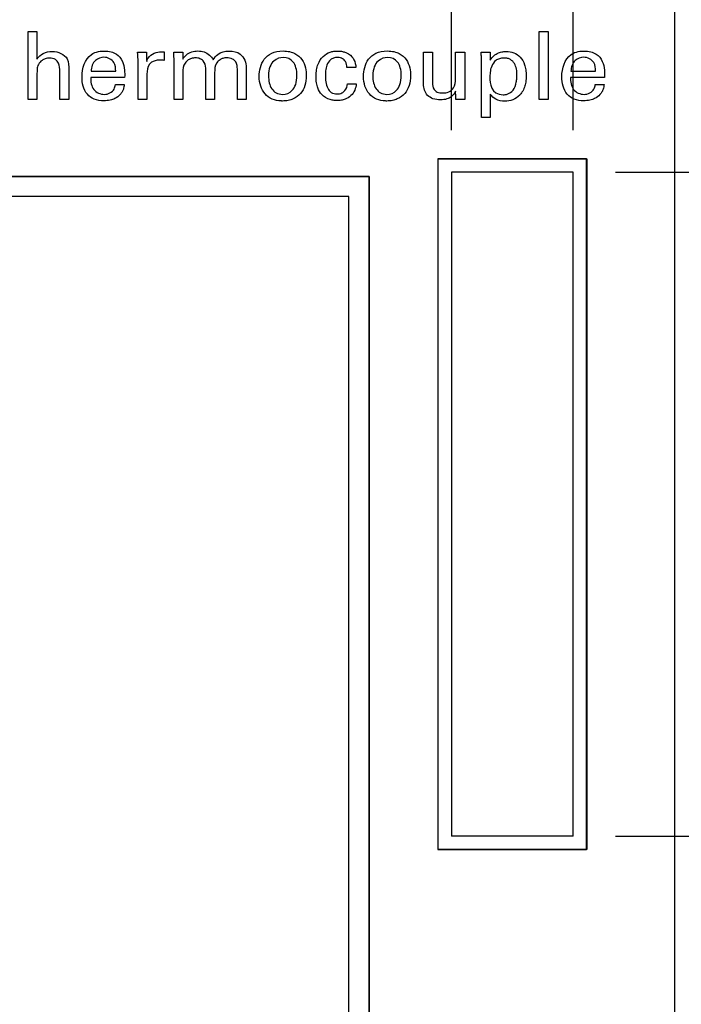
# Model space of a CAD drawing. Header units: inches. Extents: x 0 to 34, y 0 to 22.
# Tile 16 of 41: x 13.7 to 14.6, y 14.2 to 15.7. Entities that reach past the tile are written whole.
import ezdxf

# ---------------------------------------------------------------- set-up
doc = ezdxf.new("R2010")
doc.units = ezdxf.units.IN
doc.header["$LTSCALE"] = 1.87
doc.header["$MEASUREMENT"] = 0
doc.layers.get('0').update_dxf_attribs({"linetype": 'CONTINUOUS'})
doc.layers.add('DATUMCURVES', color=7, linetype='CONTINUOUS')
doc.layers.add('DIMENSIONS', color=7, linetype='CONTINUOUS')
doc.styles.get("Standard").update_dxf_attribs({"font": 'txt', "width": 0.8})
doc.dimstyles.new('DIMSTYLE_1', dxfattribs={"dimtxt": 0.125, "dimasz": 0.18, "dimexe": 0.18, "dimexo": 0.0625, "dimgap": 0.09, "dimtad": 0, "dimtih": 1, "dimtoh": 1, "dimdec": 3, "dimlfac": 0.5, "dimzin": 4, "dimdsep": 46, "dimtxsty": 'STANDARD', "dimblk": '_FILLED', "dimblk1": '_FILLED', "dimblk2": '_FILLED', "dimcen": 0.09, "dimadec": 0, "dimazin": 0, "dimtp": 0.001, "dimtm": 0.001, "dimtfac": 1, "dimtdec": 3, "dimtofl": 0, "dimtmove": 0, "dimatfit": 3, "dimldrblk": '_FILLED', "dimfxl": 1, "dimtolj": 1, "dimtzin": 4, "dimarcsym": 0})

# ---------------------------------------------------------------- blocks, each defined once
blk = doc.blocks.new('*D11')
at = {"layer": 'DIMENSIONS', "color": 2, "linetype": 'CONTINUOUS'}
blk.add_line((14.5377, 14.4984), (15.3327, 14.4984), dxfattribs=at)
at = {"layer": 'DIMENSIONS', "color": 2, "linetype": 'CONTINUOUS', "width": 0.8}
for s, p in [('[', (16.0202, 14.4359)), (']', (16.6202, 14.4359)), ('3.675', (15.3952, 14.4359)), ('93.35', (16.1202, 14.4359))]:
    blk.add_text(s, height=0.125, dxfattribs=at).set_placement(p)
blk = doc.blocks.new('_FILLED')
at = {"color": 0, "linetype": 'BYBLOCK'}
blk.add_solid([(0, 0), (-1, 0.1736), (-1, -0.1736)], dxfattribs=at)
blk = doc.blocks.new('*D12')
at = {"layer": 'DIMENSIONS', "color": 2, "linetype": 'CONTINUOUS'}
blk.add_line((14.5377, 15.4804), (15.3327, 15.4804), dxfattribs=at)
at = {"layer": 'DIMENSIONS', "color": 2, "linetype": 'CONTINUOUS', "width": 0.8}
for s, p in [('4.166', (15.3952, 15.4179)), ('[', (16.0202, 15.4179)), ('105.82', (16.1202, 15.4179)), (']', (16.7202, 15.4179))]:
    blk.add_text(s, height=0.125, dxfattribs=at).set_placement(p)
blk = doc.blocks.new('*D13')
at = {"layer": 'DIMENSIONS', "color": 2, "linetype": 'CONTINUOUS'}
blk.add_line((14.4317, 16.7884), (15.3327, 16.7884), dxfattribs=at)
at = {"layer": 'DIMENSIONS', "color": 2, "linetype": 'CONTINUOUS', "width": 0.8}
for s, p in [('[', (16.0202, 16.7259)), (']', (16.7202, 16.7259)), ('4.820', (15.3952, 16.7259)), ('122.43', (16.1202, 16.7259))]:
    blk.add_text(s, height=0.125, dxfattribs=at).set_placement(p)
blk = doc.blocks.new('*D24')
at = {"layer": 'DIMENSIONS', "color": 2, "linetype": 'CONTINUOUS'}
blk.add_line((14.2952, 15.5429), (14.2952, 17.7759), dxfattribs=at)
at = {"layer": 'DIMENSIONS', "color": 2, "linetype": 'CONTINUOUS', "width": 0.8}
for s, p in [(']', (14.3577, 19.0634)), ('8.1', (14.3577, 18.7634)), ('[', (14.3577, 18.6634)), ('.319', (14.3577, 18.1384)), ('2X ', (14.3577, 17.8384))]:
    blk.add_text(s, height=0.125, rotation=90, dxfattribs=at).set_placement(p)
blk = doc.blocks.new('*D25')
at = {"layer": 'DIMENSIONS', "color": 2, "linetype": 'CONTINUOUS'}
blk.add_line((14.4752, 15.5429), (14.4752, 17.7759), dxfattribs=at)
at = {"layer": 'DIMENSIONS', "color": 2, "linetype": 'CONTINUOUS', "width": 0.8}
for s, p in [(']', (14.5377, 19.2634)), ('10.39', (14.5377, 18.7634)), ('[', (14.5377, 18.6634)), ('.409', (14.5377, 18.1384)), ('2X ', (14.5377, 17.8384))]:
    blk.add_text(s, height=0.125, rotation=90, dxfattribs=at).set_placement(p)

msp = doc.modelspace()

# ---------------------------------------------------------------- linework, layer by layer
at = {"color": 7, "linetype": 'CONTINUOUS'}
for p, q in [((14.6252, 16.9724), (14.6252, 6.9644)), ((14.2752, 15.5004), (14.2752, 14.4784)), ((14.4952, 15.5004), (14.2752, 15.5004)), ((14.4952, 14.4784), (14.4952, 15.5004)), ((14.1732, 15.4744), (13.2192, 15.4744)), ((14.1732, 8.4604), (14.1732, 15.4744)), ((14.2952, 15.4804), (14.2952, 14.4984)), ((14.4752, 15.4804), (14.2952, 15.4804)), ((14.4752, 14.4984), (14.4752, 15.4804)), ((14.1432, 15.4444), (13.2192, 15.4444)), ((14.1432, 8.4904), (14.1432, 15.4444)), ((14.4752, 14.4984), (14.2952, 14.4984)), ((14.2752, 14.4784), (14.4952, 14.4784))]:
    msp.add_line(p, q, dxfattribs=at)
at = {"layer": 'DATUMCURVES', "color": 40, "linetype": 'CONTINUOUS'}
for points, knots in [([(14.6253, 16.9722, -0.0245), (14.6253, 16.451, -0.0245), (14.6253, 13.1151, -0.0245), (14.6253, 9.7791, -0.0245), (14.6253, 6.9644, -0.0245)], [0, 0, 0, 0, 0.15625, 1, 1, 1, 1]), ([(13.6688, 15.6885, -0.0245), (13.6694, 15.6885, -0.0245), (13.6738, 15.6885, -0.0245), (13.6783, 15.6885, -0.0245), (13.682, 15.6885, -0.0245)], [0, 0, 0, 0, 0.15625, 1, 1, 1, 1]), ([(13.6688, 15.5883, -0.0245), (13.6688, 15.5935, -0.0245), (13.6688, 15.6269, -0.0245), (13.6688, 15.6603, -0.0245), (13.6688, 15.6885, -0.0245)], [0, 0, 0, 0, 0.15625, 1, 1, 1, 1]), ([(13.682, 15.6885, -0.0245), (13.682, 15.6864, -0.0245), (13.682, 15.6728, -0.0245), (13.682, 15.6593, -0.0245), (13.682, 15.6478, -0.0245)], [0, 0, 0, 0, 0.15625, 1, 1, 1, 1]), ([(14.4251, 15.6885, -0.0245), (14.4258, 15.6885, -0.0245), (14.4302, 15.6885, -0.0245), (14.4345, 15.6885, -0.0245), (14.4382, 15.6885, -0.0245)], [0, 0, 0, 0, 0.15625, 1, 1, 1, 1]), ([(14.4251, 15.5883, -0.0245), (14.4251, 15.5935, -0.0245), (14.4251, 15.6269, -0.0245), (14.4251, 15.6603, -0.0245), (14.4251, 15.6885, -0.0245)], [0, 0, 0, 0, 0.15625, 1, 1, 1, 1]), ([(14.4382, 15.6885, -0.0245), (14.4382, 15.6833, -0.0245), (14.4382, 15.6499, -0.0245), (14.4382, 15.6165, -0.0245), (14.4382, 15.5883, -0.0245)], [0, 0, 0, 0, 0.15625, 1, 1, 1, 1]), ([(13.7624, 15.6548, -0.0245), (13.7655, 15.6569, -0.0245), (13.7707, 15.6589, -0.0245), (13.7773, 15.6598, -0.0245), (13.7836, 15.66, -0.0245), (13.7912, 15.6593, -0.0245), (13.8015, 15.6551, -0.0245), (13.8094, 15.6452, -0.0245), (13.8118, 15.6325, -0.0245), (13.8118, 15.6245, -0.0245), (13.8117, 15.6208, -0.0245)], [0, 0, 0, 0, 0.147944, 0.210914, 0.259635, 0.39441, 0.503007, 0.685538, 0.858015, 1, 1, 1, 1]), ([(13.8977, 15.6479, -0.0245), (13.8991, 15.6503, -0.0245), (13.9046, 15.6574, -0.0245), (13.9139, 15.6599, -0.0245), (13.9198, 15.6599, -0.0245)], [0, 0, 0, 0, 0.32554, 1, 1, 1, 1]), ([(13.9198, 15.6599, -0.0245), (13.923, 15.6599, -0.0245), (13.9323, 15.6592, -0.0245), (13.94, 15.6521, -0.0245), (13.9426, 15.6468, -0.0245)], [0, 0, 0, 0, 0.358137, 1, 1, 1, 1]), ([(13.9426, 15.6468, -0.0245), (13.9444, 15.6498, -0.0245), (13.9504, 15.6574, -0.0245), (13.966, 15.6612, -0.0245), (13.986, 15.6572, -0.0245), (13.9916, 15.6425, -0.0245), (13.9916, 15.6351, -0.0245)], [0, 0, 0, 0, 0.156655, 0.415607, 0.673327, 1, 1, 1, 1]), ([(14.0435, 15.586, -0.0245), (14.0386, 15.5861, -0.0245), (14.0289, 15.5882, -0.0245), (14.0187, 15.5958, -0.0245), (14.0122, 15.6076, -0.0245), (14.0102, 15.6213, -0.0245), (14.0119, 15.6357, -0.0245), (14.0174, 15.6481, -0.0245), (14.0283, 15.6573, -0.0245), (14.0392, 15.66, -0.0245), (14.0463, 15.6599, -0.0245)], [0, 0, 0, 0, 0.123733, 0.261214, 0.398694, 0.536175, 0.652131, 0.768088, 0.884044, 1, 1, 1, 1]), ([(14.0463, 15.6599, -0.0245), (14.0494, 15.6599, -0.0245), (14.0563, 15.6592, -0.0245), (14.0661, 15.6555, -0.0245), (14.0748, 15.6476, -0.0245), (14.0797, 15.6351, -0.0245), (14.081, 15.6215, -0.0245), (14.079, 15.6085, -0.0245), (14.0725, 15.5963, -0.0245), (14.0633, 15.5894, -0.0245), (14.0538, 15.5865, -0.0245), (14.0474, 15.5859, -0.0245), (14.0441, 15.5859, -0.0245), (14.0435, 15.586, -0.0245)], [0, 0, 0, 0, 0.051347, 0.102693, 0.205387, 0.30808, 0.410774, 0.554592, 0.698409, 0.842227, 0.914136, 0.986045, 1, 1, 1, 1]), ([(14.0951, 15.6272, -0.0245), (14.0952, 15.6289, -0.0245), (14.0957, 15.6333, -0.0245), (14.098, 15.6422, -0.0245), (14.1043, 15.6523, -0.0245), (14.1136, 15.6578, -0.0245), (14.1211, 15.6596, -0.0245), (14.1262, 15.66, -0.0245), (14.1314, 15.6597, -0.0245), (14.1391, 15.6582, -0.0245), (14.1451, 15.6547, -0.0245), (14.148, 15.6513, -0.0245)], [0, 0, 0, 0, 0.067595, 0.18227, 0.37007, 0.531682, 0.607918, 0.680583, 0.739951, 0.817958, 1, 1, 1, 1]), ([(14.1978, 15.586, -0.0245), (14.193, 15.5861, -0.0245), (14.1832, 15.5882, -0.0245), (14.173, 15.5958, -0.0245), (14.1665, 15.6076, -0.0245), (14.1645, 15.6213, -0.0245), (14.1662, 15.6357, -0.0245), (14.1717, 15.6481, -0.0245), (14.1826, 15.6573, -0.0245), (14.1935, 15.66, -0.0245), (14.2006, 15.6599, -0.0245)], [0, 0, 0, 0, 0.123733, 0.261214, 0.398694, 0.536175, 0.652131, 0.768088, 0.884044, 1, 1, 1, 1]), ([(14.2006, 15.6599, -0.0245), (14.2037, 15.6599, -0.0245), (14.2106, 15.6592, -0.0245), (14.2204, 15.6555, -0.0245), (14.2291, 15.6476, -0.0245), (14.234, 15.6351, -0.0245), (14.2353, 15.6215, -0.0245), (14.2333, 15.6085, -0.0245), (14.2268, 15.5963, -0.0245), (14.2176, 15.5894, -0.0245), (14.2081, 15.5865, -0.0245), (14.2017, 15.5859, -0.0245), (14.1984, 15.5859, -0.0245), (14.1978, 15.586, -0.0245)], [0, 0, 0, 0, 0.051346, 0.102692, 0.205385, 0.308077, 0.41077, 0.554586, 0.698402, 0.842219, 0.914127, 0.986035, 1, 1, 1, 1]), ([(14.4722, 15.6548, -0.0245), (14.4753, 15.6569, -0.0245), (14.4806, 15.6589, -0.0245), (14.4872, 15.6598, -0.0245), (14.4935, 15.66, -0.0245), (14.501, 15.6593, -0.0245), (14.5113, 15.6551, -0.0245), (14.5192, 15.6452, -0.0245), (14.5217, 15.6325, -0.0245), (14.5217, 15.6245, -0.0245), (14.5216, 15.6208, -0.0245)], [0, 0, 0, 0, 0.147953, 0.210883, 0.259509, 0.394299, 0.50291, 0.685473, 0.857986, 1, 1, 1, 1]), ([(13.682, 15.6478, -0.0245), (13.6841, 15.6514, -0.0245), (13.6912, 15.6575, -0.0245), (13.7079, 15.6613, -0.0245), (13.7293, 15.6527, -0.0245), (13.729, 15.6374, -0.0245), (13.729, 15.6319, -0.0245)], [0, 0, 0, 0, 0.187279, 0.39061, 0.755944, 1, 1, 1, 1]), ([(13.7156, 15.6296, -0.0245), (13.7156, 15.6337, -0.0245), (13.7155, 15.6405, -0.0245), (13.7092, 15.6483, -0.0245), (13.7014, 15.6497, -0.0245), (13.6944, 15.6488, -0.0245), (13.6885, 15.6458, -0.0245), (13.6846, 15.6414, -0.0245), (13.6827, 15.6366, -0.0245), (13.682, 15.6316, -0.0245), (13.682, 15.6278, -0.0245), (13.682, 15.6253, -0.0245)], [0, 0, 0, 0, 0.196225, 0.306349, 0.448469, 0.551393, 0.6361, 0.761288, 0.81808, 0.880448, 1, 1, 1, 1]), ([(13.7811, 15.6506, -0.0245), (13.7767, 15.6506, -0.0245), (13.7657, 15.6471, -0.0245), (13.7622, 15.6358, -0.0245), (13.7621, 15.63, -0.0245)], [0, 0, 0, 0, 0.435777, 1, 1, 1, 1]), ([(13.7984, 15.63, -0.0245), (13.7985, 15.6343, -0.0245), (13.7978, 15.6451, -0.0245), (13.7867, 15.6506, -0.0245), (13.7811, 15.6506, -0.0245)], [0, 0, 0, 0, 0.439155, 1, 1, 1, 1]), ([(13.8308, 15.6581, -0.0245), (13.8315, 15.6581, -0.0245), (13.8359, 15.6581, -0.0245), (13.8403, 15.6581, -0.0245), (13.8441, 15.6581, -0.0245)], [0, 0, 0, 0, 0.15625, 1, 1, 1, 1]), ([(13.8441, 15.6581, -0.0245), (13.8441, 15.6574, -0.0245), (13.8442, 15.6529, -0.0245), (13.8442, 15.6484, -0.0245), (13.8443, 15.6446, -0.0245)], [0, 0, 0, 0, 0.15625, 1, 1, 1, 1]), ([(13.8443, 15.6446, -0.0245), (13.8461, 15.6516, -0.0245), (13.8569, 15.6592, -0.0245), (13.867, 15.6588, -0.0245), (13.8701, 15.6586, -0.0245)], [0, 0, 0, 0, 0.704989, 1, 1, 1, 1]), ([(13.8638, 15.6465, -0.0245), (13.8583, 15.6465, -0.0245), (13.8458, 15.6428, -0.0245), (13.8447, 15.6306, -0.0245), (13.8447, 15.6254, -0.0245)], [0, 0, 0, 0, 0.515078, 1, 1, 1, 1]), ([(13.8701, 15.6459, -0.0245), (13.8693, 15.6462, -0.0245), (13.8671, 15.6465, -0.0245), (13.865, 15.6465, -0.0245), (13.8638, 15.6465, -0.0245)], [0, 0, 0, 0, 0.405619, 1, 1, 1, 1]), ([(13.8701, 15.6586, -0.0245), (13.8701, 15.658, -0.0245), (13.8701, 15.6537, -0.0245), (13.8701, 15.6494, -0.0245), (13.8701, 15.6459, -0.0245)], [0, 0, 0, 0, 0.15625, 1, 1, 1, 1]), ([(13.8845, 15.6581, -0.0245), (13.8851, 15.6581, -0.0245), (13.8895, 15.6581, -0.0245), (13.8939, 15.6581, -0.0245), (13.8977, 15.6581, -0.0245)], [0, 0, 0, 0, 0.15625, 1, 1, 1, 1]), ([(13.8847, 15.5883, -0.0245), (13.8847, 15.5914, -0.0245), (13.8847, 15.6116, -0.0245), (13.8847, 15.6318, -0.0245), (13.8847, 15.6488, -0.0245)], [0, 0, 0, 0, 0.15625, 1, 1, 1, 1]), ([(13.9316, 15.6344, -0.0245), (13.9316, 15.6383, -0.0245), (13.9298, 15.6446, -0.0245), (13.9228, 15.6491, -0.0245), (13.9166, 15.65, -0.0245), (13.9106, 15.6492, -0.0245), (13.9052, 15.6466, -0.0245), (13.9023, 15.6439, -0.0245), (13.901, 15.6421, -0.0245)], [0, 0, 0, 0, 0.27556, 0.413577, 0.576998, 0.720523, 0.839403, 1, 1, 1, 1]), ([(13.9784, 15.6331, -0.0245), (13.9784, 15.6367, -0.0245), (13.9778, 15.6431, -0.0245), (13.9707, 15.6488, -0.0245), (13.9637, 15.6501, -0.0245), (13.9573, 15.6493, -0.0245), (13.952, 15.6469, -0.0245), (13.9492, 15.6442, -0.0245), (13.9479, 15.6424, -0.0245)], [0, 0, 0, 0, 0.25146, 0.403661, 0.601847, 0.734037, 0.843247, 1, 1, 1, 1]), ([(14.0463, 15.6503, -0.0245), (14.0421, 15.6503, -0.0245), (14.0339, 15.6482, -0.0245), (14.0261, 15.6376, -0.0245), (14.0239, 15.6253, -0.0245), (14.0252, 15.6125, -0.0245), (14.0301, 15.6007, -0.0245), (14.038, 15.5957, -0.0245), (14.0455, 15.5957, -0.0245)], [0, 0, 0, 0, 0.30189, 0.452836, 0.603781, 0.702836, 0.80189, 1, 1, 1, 1]), ([(14.0455, 15.5957, -0.0245), (14.0504, 15.5957, -0.0245), (14.0583, 15.5984, -0.0245), (14.0652, 15.6095, -0.0245), (14.0672, 15.6228, -0.0245), (14.0656, 15.6359, -0.0245), (14.06, 15.6468, -0.0245), (14.0524, 15.6503, -0.0245), (14.0463, 15.6503, -0.0245)], [0, 0, 0, 0, 0.273583, 0.410374, 0.547166, 0.660374, 0.773583, 1, 1, 1, 1]), ([(14.1406, 15.6357, -0.0245), (14.1403, 15.6386, -0.0245), (14.1394, 15.6437, -0.0245), (14.135, 15.6483, -0.0245), (14.1307, 15.65, -0.0245), (14.1261, 15.6505, -0.0245), (14.1209, 15.6498, -0.0245), (14.1147, 15.6465, -0.0245), (14.1104, 15.6394, -0.0245), (14.1088, 15.6313, -0.0245), (14.1086, 15.6261, -0.0245), (14.1086, 15.624, -0.0245)], [0, 0, 0, 0, 0.150717, 0.252194, 0.31231, 0.384946, 0.488191, 0.575591, 0.737458, 0.891499, 1, 1, 1, 1]), ([(14.148, 15.6513, -0.0245), (14.1491, 15.6499, -0.0245), (14.1524, 15.6453, -0.0245), (14.1535, 15.6395, -0.0245), (14.1538, 15.6357, -0.0245)], [0, 0, 0, 0, 0.317664, 1, 1, 1, 1]), ([(14.2006, 15.6503, -0.0245), (14.1964, 15.6503, -0.0245), (14.1882, 15.6482, -0.0245), (14.1805, 15.6376, -0.0245), (14.1782, 15.6253, -0.0245), (14.1795, 15.6125, -0.0245), (14.1845, 15.6007, -0.0245), (14.1923, 15.5957, -0.0245), (14.1998, 15.5957, -0.0245)], [0, 0, 0, 0, 0.30189, 0.452836, 0.603781, 0.702836, 0.80189, 1, 1, 1, 1]), ([(14.1998, 15.5957, -0.0245), (14.2047, 15.5957, -0.0245), (14.2126, 15.5984, -0.0245), (14.2195, 15.6095, -0.0245), (14.2215, 15.6228, -0.0245), (14.2199, 15.6359, -0.0245), (14.2143, 15.6468, -0.0245), (14.2067, 15.6503, -0.0245), (14.2006, 15.6503, -0.0245)], [0, 0, 0, 0, 0.273583, 0.410374, 0.547166, 0.660374, 0.773583, 1, 1, 1, 1]), ([(14.2537, 15.6112, -0.0245), (14.2537, 15.6137, -0.0245), (14.2537, 15.6293, -0.0245), (14.2537, 15.6449, -0.0245), (14.2537, 15.6581, -0.0245)], [0, 0, 0, 0, 0.15625, 1, 1, 1, 1]), ([(14.2537, 15.6581, -0.0245), (14.2544, 15.6581, -0.0245), (14.2589, 15.6581, -0.0245), (14.2633, 15.6581, -0.0245), (14.2671, 15.6581, -0.0245)], [0, 0, 0, 0, 0.15625, 1, 1, 1, 1]), ([(14.2671, 15.6581, -0.0245), (14.2671, 15.6558, -0.0245), (14.2671, 15.6408, -0.0245), (14.2671, 15.6258, -0.0245), (14.2671, 15.6132, -0.0245)], [0, 0, 0, 0, 0.15625, 1, 1, 1, 1]), ([(14.3013, 15.6186, -0.0245), (14.3013, 15.6207, -0.0245), (14.3013, 15.6338, -0.0245), (14.3013, 15.647, -0.0245), (14.3013, 15.6581, -0.0245)], [0, 0, 0, 0, 0.15625, 1, 1, 1, 1]), ([(14.3013, 15.6581, -0.0245), (14.302, 15.6581, -0.0245), (14.3065, 15.6581, -0.0245), (14.311, 15.6581, -0.0245), (14.3148, 15.6581, -0.0245)], [0, 0, 0, 0, 0.15625, 1, 1, 1, 1]), ([(14.3148, 15.6581, -0.0245), (14.3148, 15.6551, -0.0245), (14.3148, 15.6362, -0.0245), (14.3148, 15.6173, -0.0245), (14.3148, 15.6014, -0.0245)], [0, 0, 0, 0, 0.15625, 1, 1, 1, 1]), ([(14.3396, 15.6467, -0.0245), (14.3396, 15.6491, -0.0245), (14.3394, 15.6529, -0.0245), (14.3392, 15.6567, -0.0245), (14.3392, 15.6581, -0.0245)], [0, 0, 0, 0, 0.634451, 1, 1, 1, 1]), ([(14.3392, 15.6581, -0.0245), (14.3399, 15.6581, -0.0245), (14.3443, 15.6581, -0.0245), (14.3487, 15.6581, -0.0245), (14.3524, 15.6581, -0.0245)], [0, 0, 0, 0, 0.15625, 1, 1, 1, 1]), ([(14.3396, 15.5615, -0.0245), (14.3396, 15.5659, -0.0245), (14.3396, 15.5943, -0.0245), (14.3396, 15.6227, -0.0245), (14.3396, 15.6467, -0.0245)], [0, 0, 0, 0, 0.15625, 1, 1, 1, 1]), ([(14.373, 15.6495, -0.0245), (14.3705, 15.6495, -0.0245), (14.3657, 15.6488, -0.0245), (14.359, 15.6452, -0.0245), (14.354, 15.6378, -0.0245), (14.3521, 15.6278, -0.0245), (14.3521, 15.6227, -0.0245), (14.3521, 15.6211, -0.0245)], [0, 0, 0, 0, 0.125, 0.25, 0.5, 0.75, 1, 1, 1, 1]), ([(14.3524, 15.6581, -0.0245), (14.3524, 15.6575, -0.0245), (14.3525, 15.6536, -0.0245), (14.3526, 15.6498, -0.0245), (14.3526, 15.6465, -0.0245)], [0, 0, 0, 0, 0.15625, 1, 1, 1, 1]), ([(14.3526, 15.6465, -0.0245), (14.3554, 15.6511, -0.0245), (14.3617, 15.6565, -0.0245), (14.3707, 15.6589, -0.0245), (14.3784, 15.6595, -0.0245), (14.3877, 15.6579, -0.0245), (14.3978, 15.6511, -0.0245), (14.4032, 15.6414, -0.0245), (14.4054, 15.6317, -0.0245), (14.406, 15.623, -0.0245), (14.4054, 15.6143, -0.0245), (14.4034, 15.6061, -0.0245), (14.401, 15.6012, -0.0245), (14.3995, 15.5989, -0.0245)], [0, 0, 0, 0, 0.152442, 0.215243, 0.264757, 0.37012, 0.477726, 0.601085, 0.675105, 0.760551, 0.84685, 0.922571, 1, 1, 1, 1]), ([(14.3717, 15.5952, -0.0245), (14.3734, 15.5952, -0.0245), (14.3785, 15.5955, -0.0245), (14.3875, 15.6013, -0.0245), (14.3911, 15.6118, -0.0245), (14.392, 15.6196, -0.0245), (14.3922, 15.6262, -0.0245), (14.3917, 15.6332, -0.0245), (14.3888, 15.6418, -0.0245), (14.384, 15.6468, -0.0245), (14.3784, 15.6491, -0.0245), (14.3748, 15.6495, -0.0245), (14.373, 15.6495, -0.0245)], [0, 0, 0, 0, 0.101886, 0.203772, 0.317573, 0.374473, 0.431374, 0.57353, 0.715687, 0.857843, 0.928922, 1, 1, 1, 1]), ([(14.491, 15.6506, -0.0245), (14.4865, 15.6506, -0.0245), (14.4756, 15.6471, -0.0245), (14.4721, 15.6358, -0.0245), (14.472, 15.63, -0.0245)], [0, 0, 0, 0, 0.435683, 1, 1, 1, 1]), ([(14.5082, 15.63, -0.0245), (14.5083, 15.6343, -0.0245), (14.5076, 15.6451, -0.0245), (14.4965, 15.6506, -0.0245), (14.491, 15.6506, -0.0245)], [0, 0, 0, 0, 0.439068, 1, 1, 1, 1]), ([(13.729, 15.6319, -0.0245), (13.729, 15.6297, -0.0245), (13.729, 15.6151, -0.0245), (13.729, 15.6006, -0.0245), (13.729, 15.5883, -0.0245)], [0, 0, 0, 0, 0.15625, 1, 1, 1, 1]), ([(13.8315, 15.5883, -0.0245), (13.8315, 15.5912, -0.0245), (13.8315, 15.6097, -0.0245), (13.8315, 15.6283, -0.0245), (13.8315, 15.6439, -0.0245)], [0, 0, 0, 0, 0.15625, 1, 1, 1, 1]), ([(13.9316, 15.5883, -0.0245), (13.9316, 15.5907, -0.0245), (13.9316, 15.6061, -0.0245), (13.9316, 15.6215, -0.0245), (13.9316, 15.6344, -0.0245)], [0, 0, 0, 0, 0.15625, 1, 1, 1, 1]), ([(13.9784, 15.5883, -0.0245), (13.9784, 15.5906, -0.0245), (13.9784, 15.6055, -0.0245), (13.9784, 15.6205, -0.0245), (13.9784, 15.6331, -0.0245)], [0, 0, 0, 0, 0.15625, 1, 1, 1, 1]), ([(13.9916, 15.6351, -0.0245), (13.9916, 15.6327, -0.0245), (13.9916, 15.6171, -0.0245), (13.9916, 15.6015, -0.0245), (13.9916, 15.5883, -0.0245)], [0, 0, 0, 0, 0.15625, 1, 1, 1, 1]), ([(14.1538, 15.6357, -0.0245), (14.1531, 15.6357, -0.0245), (14.1487, 15.6357, -0.0245), (14.1443, 15.6357, -0.0245), (14.1406, 15.6357, -0.0245)], [0, 0, 0, 0, 0.15625, 1, 1, 1, 1]), ([(13.682, 15.6253, -0.0245), (13.682, 15.6233, -0.0245), (13.682, 15.611, -0.0245), (13.682, 15.5987, -0.0245), (13.682, 15.5883, -0.0245)], [0, 0, 0, 0, 0.15625, 1, 1, 1, 1]), ([(13.7156, 15.5883, -0.0245), (13.7156, 15.5904, -0.0245), (13.7156, 15.6042, -0.0245), (13.7156, 15.618, -0.0245), (13.7156, 15.6296, -0.0245)], [0, 0, 0, 0, 0.15625, 1, 1, 1, 1]), ([(13.811, 15.6101, -0.0245), (13.8108, 15.6079, -0.0245), (13.8102, 15.6042, -0.0245), (13.8081, 15.5993, -0.0245), (13.8042, 15.5941, -0.0245), (13.7981, 15.5895, -0.0245), (13.7897, 15.5867, -0.0245), (13.7793, 15.5858, -0.0245), (13.767, 15.5874, -0.0245), (13.7514, 15.5981, -0.0245), (13.7486, 15.6128, -0.0245), (13.7486, 15.6219, -0.0245)], [0, 0, 0, 0, 0.069099, 0.113618, 0.16587, 0.268176, 0.343566, 0.439683, 0.589957, 0.717575, 1, 1, 1, 1]), ([(13.7615, 15.6208, -0.0245), (13.7614, 15.6146, -0.0245), (13.7629, 15.6013, -0.0245), (13.7759, 15.5957, -0.0245), (13.7816, 15.5957, -0.0245)], [0, 0, 0, 0, 0.52106, 1, 1, 1, 1]), ([(13.8117, 15.6208, -0.0245), (13.8091, 15.6208, -0.0245), (13.7924, 15.6208, -0.0245), (13.7757, 15.6208, -0.0245), (13.7615, 15.6208, -0.0245)], [0, 0, 0, 0, 0.15625, 1, 1, 1, 1]), ([(13.7621, 15.63, -0.0245), (13.764, 15.63, -0.0245), (13.7761, 15.63, -0.0245), (13.7882, 15.63, -0.0245), (13.7984, 15.63, -0.0245)], [0, 0, 0, 0, 0.15625, 1, 1, 1, 1]), ([(13.8447, 15.6254, -0.0245), (13.8447, 15.6235, -0.0245), (13.8447, 15.6111, -0.0245), (13.8447, 15.5987, -0.0245), (13.8447, 15.5883, -0.0245)], [0, 0, 0, 0, 0.15625, 1, 1, 1, 1]), ([(13.8979, 15.6279, -0.0245), (13.8979, 15.6258, -0.0245), (13.8979, 15.6126, -0.0245), (13.8979, 15.5994, -0.0245), (13.8979, 15.5883, -0.0245)], [0, 0, 0, 0, 0.15625, 1, 1, 1, 1]), ([(13.9448, 15.6274, -0.0245), (13.9448, 15.6253, -0.0245), (13.9448, 15.6123, -0.0245), (13.9448, 15.5993, -0.0245), (13.9448, 15.5883, -0.0245)], [0, 0, 0, 0, 0.15625, 1, 1, 1, 1]), ([(14.1544, 15.6115, -0.0245), (14.1542, 15.6082, -0.0245), (14.1526, 15.6017, -0.0245), (14.1468, 15.5933, -0.0245), (14.1393, 15.5887, -0.0245), (14.1321, 15.5868, -0.0245), (14.1267, 15.5864, -0.0245), (14.1211, 15.5867, -0.0245), (14.1128, 15.5883, -0.0245), (14.103, 15.5939, -0.0245), (14.0975, 15.604, -0.0245), (14.0952, 15.6133, -0.0245), (14.0948, 15.6207, -0.0245), (14.0949, 15.6256, -0.0245), (14.0951, 15.6272, -0.0245)], [0, 0, 0, 0, 0.099001, 0.196091, 0.29809, 0.354201, 0.415448, 0.460811, 0.521159, 0.666169, 0.778854, 0.854504, 0.950243, 1, 1, 1, 1]), ([(14.1086, 15.624, -0.0245), (14.1086, 15.6175, -0.0245), (14.1092, 15.6078, -0.0245), (14.1171, 15.5977, -0.0245), (14.1255, 15.5958, -0.0245), (14.1328, 15.5971, -0.0245), (14.1393, 15.6021, -0.0245), (14.141, 15.6079, -0.0245), (14.1412, 15.6115, -0.0245)], [0, 0, 0, 0, 0.323701, 0.458681, 0.606075, 0.724815, 0.822114, 1, 1, 1, 1]), ([(14.2671, 15.6132, -0.0245), (14.2671, 15.6097, -0.0245), (14.2677, 15.6036, -0.0245), (14.2745, 15.5983, -0.0245), (14.2825, 15.5974, -0.0245), (14.2914, 15.5987, -0.0245), (14.3004, 15.6059, -0.0245), (14.3013, 15.6141, -0.0245), (14.3013, 15.6186, -0.0245)], [0, 0, 0, 0, 0.186565, 0.28941, 0.432277, 0.598767, 0.763578, 1, 1, 1, 1]), ([(14.5209, 15.6101, -0.0245), (14.5206, 15.6079, -0.0245), (14.5201, 15.6042, -0.0245), (14.5179, 15.5993, -0.0245), (14.5141, 15.5941, -0.0245), (14.508, 15.5895, -0.0245), (14.4995, 15.5867, -0.0245), (14.4891, 15.5858, -0.0245), (14.4769, 15.5874, -0.0245), (14.4613, 15.5981, -0.0245), (14.4585, 15.6128, -0.0245), (14.4585, 15.6219, -0.0245)], [0, 0, 0, 0, 0.069102, 0.113623, 0.165876, 0.268186, 0.343579, 0.4397, 0.58992, 0.717549, 1, 1, 1, 1]), ([(14.4714, 15.6208, -0.0245), (14.4713, 15.6146, -0.0245), (14.4727, 15.6013, -0.0245), (14.4857, 15.5957, -0.0245), (14.4914, 15.5957, -0.0245)], [0, 0, 0, 0, 0.521149, 1, 1, 1, 1]), ([(14.5216, 15.6208, -0.0245), (14.519, 15.6208, -0.0245), (14.5022, 15.6208, -0.0245), (14.4855, 15.6208, -0.0245), (14.4714, 15.6208, -0.0245)], [0, 0, 0, 0, 0.15625, 1, 1, 1, 1]), ([(14.472, 15.63, -0.0245), (14.4738, 15.63, -0.0245), (14.4859, 15.63, -0.0245), (14.498, 15.63, -0.0245), (14.5082, 15.63, -0.0245)], [0, 0, 0, 0, 0.15625, 1, 1, 1, 1]), ([(13.7816, 15.5957, -0.0245), (13.7871, 15.5957, -0.0245), (13.796, 15.6, -0.0245), (13.7977, 15.6079, -0.0245), (13.798, 15.6101, -0.0245)], [0, 0, 0, 0, 0.711315, 1, 1, 1, 1]), ([(13.798, 15.6101, -0.0245), (13.7986, 15.6101, -0.0245), (13.803, 15.6101, -0.0245), (13.8074, 15.6101, -0.0245), (13.811, 15.6101, -0.0245)], [0, 0, 0, 0, 0.15625, 1, 1, 1, 1]), ([(14.1412, 15.6115, -0.0245), (14.1418, 15.6115, -0.0245), (14.1462, 15.6115, -0.0245), (14.1507, 15.6115, -0.0245), (14.1544, 15.6115, -0.0245)], [0, 0, 0, 0, 0.15625, 1, 1, 1, 1]), ([(14.3013, 15.6003, -0.0245), (14.2997, 15.5972, -0.0245), (14.2962, 15.5922, -0.0245), (14.2878, 15.5882, -0.0245), (14.2784, 15.5872, -0.0245), (14.2683, 15.5884, -0.0245), (14.2567, 15.5952, -0.0245), (14.2537, 15.6052, -0.0245), (14.2537, 15.6112, -0.0245)], [0, 0, 0, 0, 0.157886, 0.266122, 0.411266, 0.584045, 0.725243, 1, 1, 1, 1]), ([(14.3148, 15.6014, -0.0245), (14.3148, 15.6007, -0.0245), (14.3149, 15.5963, -0.0245), (14.3151, 15.592, -0.0245), (14.3152, 15.5883, -0.0245)], [0, 0, 0, 0, 0.159433, 1, 1, 1, 1]), ([(14.4914, 15.5957, -0.0245), (14.497, 15.5957, -0.0245), (14.5059, 15.6, -0.0245), (14.5076, 15.6079, -0.0245), (14.5078, 15.6101, -0.0245)], [0, 0, 0, 0, 0.711401, 1, 1, 1, 1]), ([(14.5078, 15.6101, -0.0245), (14.5085, 15.6101, -0.0245), (14.5129, 15.6101, -0.0245), (14.5172, 15.6101, -0.0245), (14.5209, 15.6101, -0.0245)], [0, 0, 0, 0, 0.15625, 1, 1, 1, 1]), ([(13.682, 15.5883, -0.0245), (13.6813, 15.5883, -0.0245), (13.6769, 15.5883, -0.0245), (13.6725, 15.5883, -0.0245), (13.6688, 15.5883, -0.0245)], [0, 0, 0, 0, 0.15625, 1, 1, 1, 1]), ([(13.729, 15.5883, -0.0245), (13.7283, 15.5883, -0.0245), (13.7238, 15.5883, -0.0245), (13.7194, 15.5883, -0.0245), (13.7156, 15.5883, -0.0245)], [0, 0, 0, 0, 0.15625, 1, 1, 1, 1]), ([(13.8447, 15.5883, -0.0245), (13.8441, 15.5883, -0.0245), (13.8397, 15.5883, -0.0245), (13.8352, 15.5883, -0.0245), (13.8315, 15.5883, -0.0245)], [0, 0, 0, 0, 0.15625, 1, 1, 1, 1]), ([(13.8979, 15.5883, -0.0245), (13.8972, 15.5883, -0.0245), (13.8928, 15.5883, -0.0245), (13.8884, 15.5883, -0.0245), (13.8847, 15.5883, -0.0245)], [0, 0, 0, 0, 0.15625, 1, 1, 1, 1]), ([(13.9448, 15.5883, -0.0245), (13.9441, 15.5883, -0.0245), (13.9397, 15.5883, -0.0245), (13.9353, 15.5883, -0.0245), (13.9316, 15.5883, -0.0245)], [0, 0, 0, 0, 0.15625, 1, 1, 1, 1]), ([(13.9916, 15.5883, -0.0245), (13.9909, 15.5883, -0.0245), (13.9865, 15.5883, -0.0245), (13.9821, 15.5883, -0.0245), (13.9784, 15.5883, -0.0245)], [0, 0, 0, 0, 0.15625, 1, 1, 1, 1]), ([(14.3016, 15.5883, -0.0245), (14.3016, 15.5889, -0.0245), (14.3015, 15.5929, -0.0245), (14.3014, 15.5969, -0.0245), (14.3013, 15.6003, -0.0245)], [0, 0, 0, 0, 0.15625, 1, 1, 1, 1]), ([(14.3152, 15.5883, -0.0245), (14.3145, 15.5883, -0.0245), (14.3099, 15.5883, -0.0245), (14.3054, 15.5883, -0.0245), (14.3016, 15.5883, -0.0245)], [0, 0, 0, 0, 0.15625, 1, 1, 1, 1]), ([(14.3995, 15.5989, -0.0245), (14.3985, 15.5974, -0.0245), (14.3948, 15.5927, -0.0245), (14.3862, 15.587, -0.0245), (14.3735, 15.5849, -0.0245), (14.361, 15.5872, -0.0245), (14.3545, 15.5929, -0.0245), (14.3525, 15.5961, -0.0245)], [0, 0, 0, 0, 0.099846, 0.323974, 0.548149, 0.794494, 1, 1, 1, 1]), ([(14.3525, 15.5961, -0.0245), (14.3525, 15.5943, -0.0245), (14.3525, 15.5827, -0.0245), (14.3525, 15.5712, -0.0245), (14.3525, 15.5615, -0.0245)], [0, 0, 0, 0, 0.15625, 1, 1, 1, 1]), ([(14.4382, 15.5883, -0.0245), (14.4375, 15.5883, -0.0245), (14.4332, 15.5883, -0.0245), (14.4288, 15.5883, -0.0245), (14.4251, 15.5883, -0.0245)], [0, 0, 0, 0, 0.15625, 1, 1, 1, 1]), ([(14.3525, 15.5615, -0.0245), (14.3518, 15.5615, -0.0245), (14.3475, 15.5615, -0.0245), (14.3432, 15.5615, -0.0245), (14.3396, 15.5615, -0.0245)], [0, 0, 0, 0, 0.15625, 1, 1, 1, 1]), ([(14.2753, 14.4783, -0.0245), (14.2753, 14.5315, -0.0245), (14.2753, 14.8722, -0.0245), (14.2753, 15.2128, -0.0245), (14.2753, 15.5003, -0.0245)], [0, 0, 0, 0, 0.15625, 1, 1, 1, 1]), ([(14.2753, 15.5003, -0.0245), (14.2867, 15.5003, -0.0245), (14.3601, 15.5003, -0.0245), (14.4334, 15.5003, -0.0245), (14.4953, 15.5003, -0.0245)], [0, 0, 0, 0, 0.15625, 1, 1, 1, 1]), ([(14.4953, 15.5003, -0.0245), (14.4953, 15.447, -0.0245), (14.4953, 15.1064, -0.0245), (14.4953, 14.7657, -0.0245), (14.4953, 14.4783, -0.0245)], [0, 0, 0, 0, 0.15625, 1, 1, 1, 1]), ([(13.2192, 15.4744, -0.0245), (13.2689, 15.4744, -0.0245), (13.5869, 15.4744, -0.0245), (13.905, 15.4744, -0.0245), (14.1733, 15.4744, -0.0245)], [0, 0, 0, 0, 0.15625, 1, 1, 1, 1]), ([(14.1733, 15.4744, -0.0245), (14.1733, 15.1091, -0.0245), (14.1733, 12.7711, -0.0245), (14.1733, 10.433, -0.0245), (14.1733, 8.4603, -0.0245)], [0, 0, 0, 0, 0.15625, 1, 1, 1, 1]), ([(14.4953, 14.4783, -0.0245), (14.4838, 14.4783, -0.0245), (14.4105, 14.4783, -0.0245), (14.3371, 14.4783, -0.0245), (14.2753, 14.4783, -0.0245)], [0, 0, 0, 0, 0.15625, 1, 1, 1, 1])]:
    msp.add_open_spline(points, degree=3, knots=knots, dxfattribs=at)
for points in [[(13.7486, 15.6219, -0.0245), (13.7486, 15.6338, -0.0245), (13.7526, 15.648, -0.0245), (13.7624, 15.6548, -0.0245)], [(13.8315, 15.6439, -0.0245), (13.8315, 15.6486, -0.0245), (13.8313, 15.6534, -0.0245), (13.8308, 15.6581, -0.0245)], [(13.8847, 15.6488, -0.0245), (13.8846, 15.6519, -0.0245), (13.8845, 15.655, -0.0245), (13.8845, 15.6581, -0.0245)], [(13.8977, 15.6581, -0.0245), (13.8977, 15.6547, -0.0245), (13.8977, 15.6513, -0.0245), (13.8977, 15.6479, -0.0245)], [(14.4585, 15.6219, -0.0245), (14.4585, 15.6338, -0.0245), (14.4625, 15.648, -0.0245), (14.4722, 15.6548, -0.0245)], [(13.901, 15.6421, -0.0245), (13.8982, 15.6382, -0.0245), (13.8979, 15.6327, -0.0245), (13.8979, 15.6279, -0.0245)], [(13.9479, 15.6424, -0.0245), (13.9449, 15.6382, -0.0245), (13.9448, 15.6325, -0.0245), (13.9448, 15.6274, -0.0245)], [(14.3521, 15.6211, -0.0245), (14.3521, 15.6126, -0.0245), (14.3533, 15.5952, -0.0245), (14.3717, 15.5952, -0.0245)]]:
    msp.add_open_spline(points, degree=3, dxfattribs=at)

# ---------------------------------------------------------------- dimensions: what is measured, and where the dimension line sits
at = {"layer": 'DIMENSIONS', "color": 2, "linetype": 'CONTINUOUS'}
for feature_location, picture, middle in [((14.4752, 15.5429), '*D25', (14.4752, 18.6009)), ((14.2952, 15.5429), '*D24', (14.2952, 18.5009))]:
    dim = msp.add_ordinate_dim(feature_location=feature_location, offset=(0, 2.233), dtype=1, origin=(13.6572, 15.4804), text='2X <>', dimstyle='DIMSTYLE_1', dxfattribs=at)
    dim.commit()
    dim.dimension.update_dxf_attribs({"geometry": picture, "text_midpoint": middle})
for feature_location, offset, origin, picture, middle in [((14.4317, 16.7884), (0.901, 0), (14.3692, 7.1484), '*D13', (16.1077, 16.7884)), ((14.5377, 15.4804), (0.795, 0), (14.4752, 7.1484), '*D12', (16.1077, 15.4804)), ((14.5377, 14.4984), (0.795, 0), (14.4752, 7.1484), '*D11', (16.0577, 14.4984))]:
    dim = msp.add_ordinate_dim(feature_location=feature_location, offset=offset, dtype=0, origin=origin, dimstyle='DIMSTYLE_1', dxfattribs=at)
    dim.commit()
    dim.dimension.update_dxf_attribs({"geometry": picture, "text_midpoint": middle})

doc.saveas('drawing.dxf')
